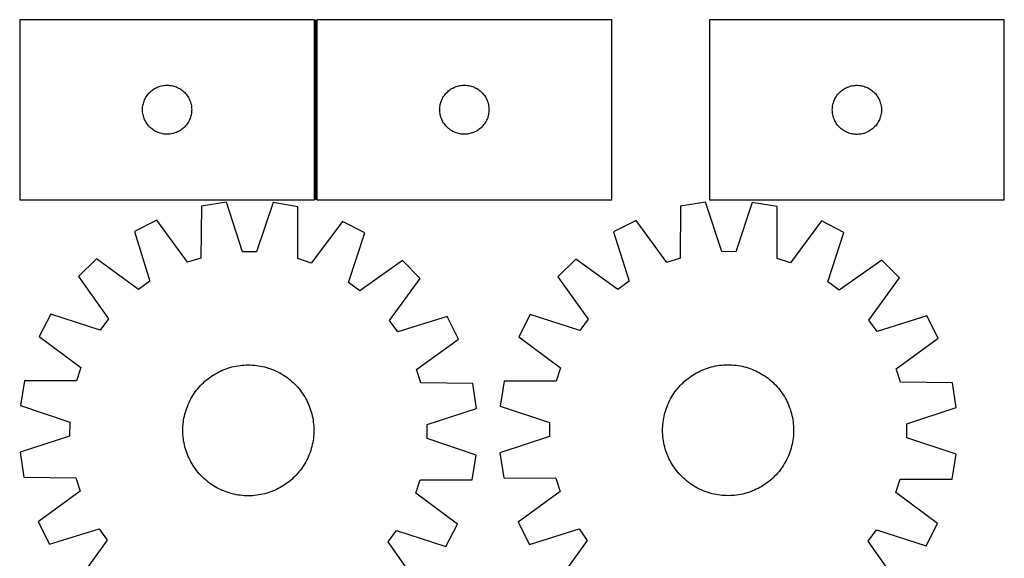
# Model space of a CAD drawing. Header units: millimetres. Extents: x 7 to 1493, y 7 to 2993.
# Tile 7 of 12: x 7 to 608, y 2664 to 2993. Entities that reach past the tile are written whole.
import ezdxf

# ---------------------------------------------------------------- set-up
doc = ezdxf.new("R2010")
doc.units = ezdxf.units.MM
doc.layers.add('COMMON', color=5, linetype='CONTINUOUS', true_color=0x0000ff)
doc.layers.add('CUT', color=7, linetype='CONTINUOUS', true_color=0x000000)

msp = doc.modelspace()

# ---------------------------------------------------------------- linework, layer by layer
at = {"layer": 'COMMON'}
msp.add_line((187.304902, 2883.487335), (187.304902, 2993.487335), dxfattribs=at)
at = {"layer": 'CUT'}
for p, q in [((186.554901, 2993.487335), (6.554901, 2993.487335)), ((6.554901, 2993.487335), (6.554901, 2883.487335)), ((186.554901, 2883.487335), (186.554901, 2993.487335)), ((368.054902, 2993.487335), (188.054902, 2993.487335)), ((188.054902, 2993.487335), (188.054902, 2883.487335)), ((368.054902, 2883.487335), (368.054902, 2993.487335)), ((607.712247, 2993.384068), (427.712247, 2993.384068)), ((427.712247, 2993.384068), (427.712247, 2883.384068)), ((607.712247, 2883.384068), (607.712247, 2993.384068)), ((88.833009, 2951.347054), (89.50525, 2951.727517)), ((89.50525, 2951.727517), (90.196186, 2952.072868)), ((90.196186, 2952.072868), (90.903983, 2952.382194)), ((90.903983, 2952.382194), (91.626766, 2952.654673)), ((91.626766, 2952.654673), (92.362617, 2952.889583)), ((92.362617, 2952.889583), (93.109585, 2953.0863)), ((93.109585, 2953.0863), (93.86569, 2953.244304)), ((93.86569, 2953.244304), (94.628926, 2953.363175)), ((94.628926, 2953.363175), (95.397269, 2953.442597)), ((95.397269, 2953.442597), (96.168683, 2953.482362)), ((96.168683, 2953.482362), (96.94112, 2953.482362)), ((96.94112, 2953.482362), (97.712533, 2953.442597)), ((97.712533, 2953.442597), (98.480877, 2953.363175)), ((98.480877, 2953.363175), (99.244113, 2953.244304)), ((99.244113, 2953.244304), (100.000218, 2953.0863)), ((100.000218, 2953.0863), (100.747186, 2952.889583)), ((100.747186, 2952.889583), (101.483037, 2952.654673)), ((101.483037, 2952.654673), (102.20582, 2952.382194)), ((102.20582, 2952.382194), (102.913617, 2952.072868)), ((102.913617, 2952.072868), (103.604553, 2951.727517)), ((103.604553, 2951.727517), (104.276793, 2951.347054)), ((270.33301, 2951.347054), (271.005251, 2951.727517)), ((271.005251, 2951.727517), (271.696187, 2952.072868)), ((271.696187, 2952.072868), (272.403984, 2952.382194)), ((272.403984, 2952.382194), (273.126767, 2952.654673)), ((273.126767, 2952.654673), (273.862618, 2952.889583)), ((273.862618, 2952.889583), (274.609586, 2953.0863)), ((274.609586, 2953.0863), (275.365691, 2953.244304)), ((275.365691, 2953.244304), (276.128927, 2953.363175)), ((276.128927, 2953.363175), (276.89727, 2953.442597)), ((276.89727, 2953.442597), (277.668684, 2953.482362)), ((277.668684, 2953.482362), (278.441121, 2953.482362)), ((278.441121, 2953.482362), (279.212534, 2953.442597)), ((279.212534, 2953.442597), (279.980878, 2953.363175)), ((279.980878, 2953.363175), (280.744114, 2953.244304)), ((280.744114, 2953.244304), (281.500219, 2953.0863)), ((281.500219, 2953.0863), (282.247187, 2952.889583)), ((282.247187, 2952.889583), (282.983038, 2952.654673)), ((282.983038, 2952.654673), (283.705821, 2952.382194)), ((283.705821, 2952.382194), (284.413618, 2952.072868)), ((284.413618, 2952.072868), (285.104554, 2951.727517)), ((285.104554, 2951.727517), (285.776794, 2951.347054)), ((510.662596, 2951.62425), (511.353531, 2951.969602)), ((511.353531, 2951.969602), (512.061329, 2952.278928)), ((512.061329, 2952.278928), (512.784111, 2952.551406)), ((512.784111, 2952.551406), (513.519962, 2952.786316)), ((513.519962, 2952.786316), (514.266931, 2952.983034)), ((514.266931, 2952.983034), (515.023036, 2953.141037)), ((515.023036, 2953.141037), (515.786272, 2953.259908)), ((515.786272, 2953.259908), (516.554615, 2953.339331)), ((516.554615, 2953.339331), (517.326028, 2953.379095)), ((517.326028, 2953.379095), (518.098466, 2953.379095)), ((518.098466, 2953.379095), (518.869879, 2953.339331)), ((518.869879, 2953.339331), (519.638222, 2953.259908)), ((519.638222, 2953.259908), (520.401458, 2953.141037)), ((520.401458, 2953.141037), (521.157563, 2952.983034)), ((521.157563, 2952.983034), (521.904531, 2952.786316)), ((521.904531, 2952.786316), (522.640383, 2952.551406)), ((522.640383, 2952.551406), (523.363165, 2952.278928)), ((523.363165, 2952.278928), (524.070963, 2951.969602)), ((524.070963, 2951.969602), (524.761898, 2951.62425)), ((83.137595, 2945.193741), (83.500623, 2945.875556)), ((83.500623, 2945.875556), (83.898268, 2946.537777)), ((83.898268, 2946.537777), (84.329476, 2947.178651)), ((84.329476, 2947.178651), (84.793104, 2947.796477)), ((84.793104, 2947.796477), (85.287922, 2948.389616)), ((85.287922, 2948.389616), (85.812619, 2948.956497)), ((85.812619, 2948.956497), (86.365801, 2949.495615)), ((86.365801, 2949.495615), (86.946004, 2950.005541)), ((86.946004, 2950.005541), (87.551687, 2950.484923)), ((87.551687, 2950.484923), (88.181246, 2950.93249)), ((88.181246, 2950.93249), (88.833009, 2951.347054)), ((104.276793, 2951.347054), (104.928557, 2950.93249)), ((104.928557, 2950.93249), (105.558116, 2950.484923)), ((105.558116, 2950.484923), (106.163799, 2950.005541)), ((106.163799, 2950.005541), (106.744001, 2949.495615)), ((106.744001, 2949.495615), (107.297184, 2948.956497)), ((107.297184, 2948.956497), (107.82188, 2948.389616)), ((107.82188, 2948.389616), (108.316698, 2947.796477)), ((108.316698, 2947.796477), (108.780326, 2947.178651)), ((108.780326, 2947.178651), (109.211535, 2946.537777)), ((109.211535, 2946.537777), (109.60918, 2945.875556)), ((109.60918, 2945.875556), (109.972208, 2945.193741)), ((264.637596, 2945.193741), (265.000624, 2945.875556)), ((265.000624, 2945.875556), (265.398269, 2946.537777)), ((265.398269, 2946.537777), (265.829477, 2947.178651)), ((265.829477, 2947.178651), (266.293105, 2947.796477)), ((266.293105, 2947.796477), (266.787923, 2948.389616)), ((266.787923, 2948.389616), (267.31262, 2948.956497)), ((267.31262, 2948.956497), (267.865802, 2949.495615)), ((267.865802, 2949.495615), (268.446005, 2950.005541)), ((268.446005, 2950.005541), (269.051688, 2950.484923)), ((269.051688, 2950.484923), (269.681247, 2950.93249)), ((269.681247, 2950.93249), (270.33301, 2951.347054)), ((285.776794, 2951.347054), (286.428558, 2950.93249)), ((286.428558, 2950.93249), (287.058117, 2950.484923)), ((287.058117, 2950.484923), (287.6638, 2950.005541)), ((287.6638, 2950.005541), (288.244002, 2949.495615)), ((288.244002, 2949.495615), (288.797185, 2948.956497)), ((288.797185, 2948.956497), (289.321881, 2948.389616)), ((289.321881, 2948.389616), (289.816699, 2947.796477)), ((289.816699, 2947.796477), (290.280327, 2947.178651)), ((290.280327, 2947.178651), (290.711536, 2946.537777)), ((290.711536, 2946.537777), (291.109181, 2945.875556)), ((291.109181, 2945.875556), (291.472209, 2945.193741)), ((504.294941, 2945.090475), (504.657968, 2945.772289)), ((504.657968, 2945.772289), (505.055614, 2946.434511)), ((505.055614, 2946.434511), (505.486822, 2947.075385)), ((505.486822, 2947.075385), (505.95045, 2947.69321)), ((505.95045, 2947.69321), (506.445268, 2948.28635)), ((506.445268, 2948.28635), (506.969964, 2948.85323)), ((506.969964, 2948.85323), (507.523147, 2949.392349)), ((507.523147, 2949.392349), (508.103349, 2949.902275)), ((508.103349, 2949.902275), (508.709033, 2950.381657)), ((508.709033, 2950.381657), (509.338591, 2950.829223)), ((509.338591, 2950.829223), (509.990355, 2951.243787)), ((509.990355, 2951.243787), (510.662596, 2951.62425)), ((524.761898, 2951.62425), (525.434139, 2951.243787)), ((525.434139, 2951.243787), (526.085903, 2950.829223)), ((526.085903, 2950.829223), (526.715461, 2950.381657)), ((526.715461, 2950.381657), (527.321145, 2949.902275)), ((527.321145, 2949.902275), (527.901347, 2949.392349)), ((527.901347, 2949.392349), (528.45453, 2948.85323)), ((528.45453, 2948.85323), (528.979226, 2948.28635)), ((528.979226, 2948.28635), (529.474044, 2947.69321)), ((529.474044, 2947.69321), (529.937672, 2947.075385)), ((529.937672, 2947.075385), (530.36888, 2946.434511)), ((530.36888, 2946.434511), (530.766526, 2945.772289)), ((530.766526, 2945.772289), (531.129553, 2945.090475)), ((81.57479, 2939.259516), (81.634403, 2940.029649)), ((81.634403, 2940.029649), (81.733583, 2940.795693)), ((81.733583, 2940.795693), (81.872066, 2941.555616)), ((81.872066, 2941.555616), (82.049485, 2942.307401)), ((82.049485, 2942.307401), (82.265371, 2943.049057)), ((82.265371, 2943.049057), (82.519149, 2943.778616)), ((82.519149, 2943.778616), (82.810148, 2944.494143)), ((82.810148, 2944.494143), (83.137595, 2945.193741)), ((109.972208, 2945.193741), (110.299655, 2944.494143)), ((110.299655, 2944.494143), (110.590654, 2943.778616)), ((110.590654, 2943.778616), (110.844432, 2943.049057)), ((110.844432, 2943.049057), (111.060317, 2942.307401)), ((111.060317, 2942.307401), (111.237737, 2941.555616)), ((111.237737, 2941.555616), (111.37622, 2940.795693)), ((111.37622, 2940.795693), (111.4754, 2940.029649)), ((111.4754, 2940.029649), (111.535013, 2939.259516)), ((263.074791, 2939.259516), (263.134404, 2940.029649)), ((263.134404, 2940.029649), (263.233584, 2940.795693)), ((263.233584, 2940.795693), (263.372067, 2941.555616)), ((263.372067, 2941.555616), (263.549486, 2942.307401)), ((263.549486, 2942.307401), (263.765372, 2943.049057)), ((263.765372, 2943.049057), (264.01915, 2943.778616)), ((264.01915, 2943.778616), (264.310149, 2944.494143)), ((264.310149, 2944.494143), (264.637596, 2945.193741)), ((291.472209, 2945.193741), (291.799656, 2944.494143)), ((291.799656, 2944.494143), (292.090655, 2943.778616)), ((292.090655, 2943.778616), (292.344433, 2943.049057)), ((292.344433, 2943.049057), (292.560318, 2942.307401)), ((292.560318, 2942.307401), (292.737738, 2941.555616)), ((292.737738, 2941.555616), (292.876221, 2940.795693)), ((292.876221, 2940.795693), (292.975401, 2940.029649)), ((292.975401, 2940.029649), (293.035014, 2939.259516)), ((502.732136, 2939.156249), (502.791749, 2939.926383)), ((502.791749, 2939.926383), (502.890929, 2940.692427)), ((502.890929, 2940.692427), (503.029412, 2941.452349)), ((503.029412, 2941.452349), (503.206831, 2942.204135)), ((503.206831, 2942.204135), (503.422716, 2942.945791)), ((503.422716, 2942.945791), (503.676495, 2943.675349)), ((503.676495, 2943.675349), (503.967493, 2944.390877)), ((503.967493, 2944.390877), (504.294941, 2945.090475)), ((531.129553, 2945.090475), (531.457001, 2944.390877)), ((531.457001, 2944.390877), (531.747999, 2943.675349)), ((531.747999, 2943.675349), (532.001778, 2942.945791)), ((532.001778, 2942.945791), (532.217663, 2942.204135)), ((532.217663, 2942.204135), (532.395082, 2941.452349)), ((532.395082, 2941.452349), (532.533565, 2940.692427)), ((532.533565, 2940.692427), (532.632745, 2939.926383)), ((532.632745, 2939.926383), (532.692358, 2939.156249)), ((81.554901, 2938.487335), (81.57479, 2939.259516)), ((81.57479, 2937.715153), (81.554901, 2938.487335)), ((81.634403, 2936.94502), (81.57479, 2937.715153)), ((81.733583, 2936.178976), (81.634403, 2936.94502)), ((81.872066, 2935.419054), (81.733583, 2936.178976)), ((82.049485, 2934.667268), (81.872066, 2935.419054)), ((82.265371, 2933.925612), (82.049485, 2934.667268)), ((82.519149, 2933.196053), (82.265371, 2933.925612)), ((110.844432, 2933.925612), (110.590654, 2933.196053)), ((111.060317, 2934.667268), (110.844432, 2933.925612)), ((111.237737, 2935.419054), (111.060317, 2934.667268)), ((111.37622, 2936.178976), (111.237737, 2935.419054)), ((111.4754, 2936.94502), (111.37622, 2936.178976)), ((111.535013, 2937.715153), (111.4754, 2936.94502)), ((111.535013, 2939.259516), (111.554901, 2938.487335)), ((111.554901, 2938.487335), (111.535013, 2937.715153)), ((263.054902, 2938.487335), (263.074791, 2939.259516)), ((263.074791, 2937.715153), (263.054902, 2938.487335)), ((263.134404, 2936.94502), (263.074791, 2937.715153)), ((263.233584, 2936.178976), (263.134404, 2936.94502)), ((263.372067, 2935.419054), (263.233584, 2936.178976)), ((263.549486, 2934.667268), (263.372067, 2935.419054)), ((263.765372, 2933.925612), (263.549486, 2934.667268)), ((264.01915, 2933.196053), (263.765372, 2933.925612)), ((292.344433, 2933.925612), (292.090655, 2933.196053)), ((292.560318, 2934.667268), (292.344433, 2933.925612)), ((292.737738, 2935.419054), (292.560318, 2934.667268)), ((292.876221, 2936.178976), (292.737738, 2935.419054)), ((292.975401, 2936.94502), (292.876221, 2936.178976)), ((293.035014, 2937.715153), (292.975401, 2936.94502)), ((293.035014, 2939.259516), (293.054902, 2938.487335)), ((293.054902, 2938.487335), (293.035014, 2937.715153)), ((502.712247, 2938.384068), (502.732136, 2939.156249)), ((502.732136, 2937.611887), (502.712247, 2938.384068)), ((502.791749, 2936.841753), (502.732136, 2937.611887)), ((502.890929, 2936.075709), (502.791749, 2936.841753)), ((503.029412, 2935.315787), (502.890929, 2936.075709)), ((503.206831, 2934.564001), (503.029412, 2935.315787)), ((503.422716, 2933.822346), (503.206831, 2934.564001)), ((503.676495, 2933.092787), (503.422716, 2933.822346)), ((532.001778, 2933.822346), (531.747999, 2933.092787)), ((532.217663, 2934.564001), (532.001778, 2933.822346)), ((532.395082, 2935.315787), (532.217663, 2934.564001)), ((532.533565, 2936.075709), (532.395082, 2935.315787)), ((532.632745, 2936.841753), (532.533565, 2936.075709)), ((532.692358, 2937.611887), (532.632745, 2936.841753)), ((532.692358, 2939.156249), (532.712247, 2938.384068)), ((532.712247, 2938.384068), (532.692358, 2937.611887)), ((82.810148, 2932.480526), (82.519149, 2933.196053)), ((83.137595, 2931.780928), (82.810148, 2932.480526)), ((83.500623, 2931.099114), (83.137595, 2931.780928)), ((83.898268, 2930.436892), (83.500623, 2931.099114)), ((84.329476, 2929.796018), (83.898268, 2930.436892)), ((84.793104, 2929.178192), (84.329476, 2929.796018)), ((85.287922, 2928.585053), (84.793104, 2929.178192)), ((85.812619, 2928.018172), (85.287922, 2928.585053)), ((86.365801, 2927.479054), (85.812619, 2928.018172)), ((107.297184, 2928.018172), (106.744001, 2927.479054)), ((107.82188, 2928.585053), (107.297184, 2928.018172)), ((108.316698, 2929.178192), (107.82188, 2928.585053)), ((108.780326, 2929.796018), (108.316698, 2929.178192)), ((109.211535, 2930.436892), (108.780326, 2929.796018)), ((109.60918, 2931.099114), (109.211535, 2930.436892)), ((109.972208, 2931.780928), (109.60918, 2931.099114)), ((110.299655, 2932.480526), (109.972208, 2931.780928)), ((110.590654, 2933.196053), (110.299655, 2932.480526)), ((264.310149, 2932.480526), (264.01915, 2933.196053)), ((264.637596, 2931.780928), (264.310149, 2932.480526)), ((265.000624, 2931.099114), (264.637596, 2931.780928)), ((265.398269, 2930.436892), (265.000624, 2931.099114)), ((265.829477, 2929.796018), (265.398269, 2930.436892)), ((266.293105, 2929.178192), (265.829477, 2929.796018)), ((266.787923, 2928.585053), (266.293105, 2929.178192)), ((267.31262, 2928.018172), (266.787923, 2928.585053)), ((267.865802, 2927.479054), (267.31262, 2928.018172)), ((288.797185, 2928.018172), (288.244002, 2927.479054)), ((289.321881, 2928.585053), (288.797185, 2928.018172)), ((289.816699, 2929.178192), (289.321881, 2928.585053)), ((290.280327, 2929.796018), (289.816699, 2929.178192)), ((290.711536, 2930.436892), (290.280327, 2929.796018)), ((291.109181, 2931.099114), (290.711536, 2930.436892)), ((291.472209, 2931.780928), (291.109181, 2931.099114)), ((291.799656, 2932.480526), (291.472209, 2931.780928)), ((292.090655, 2933.196053), (291.799656, 2932.480526)), ((503.967493, 2932.377259), (503.676495, 2933.092787)), ((504.294941, 2931.677661), (503.967493, 2932.377259)), ((504.657968, 2930.995847), (504.294941, 2931.677661)), ((505.055614, 2930.333625), (504.657968, 2930.995847)), ((505.486822, 2929.692752), (505.055614, 2930.333625)), ((505.95045, 2929.074926), (505.486822, 2929.692752)), ((506.445268, 2928.481786), (505.95045, 2929.074926)), ((506.969964, 2927.914906), (506.445268, 2928.481786)), ((507.523147, 2927.375788), (506.969964, 2927.914906)), ((528.45453, 2927.914906), (527.901347, 2927.375788)), ((528.979226, 2928.481786), (528.45453, 2927.914906)), ((529.474044, 2929.074926), (528.979226, 2928.481786)), ((529.937672, 2929.692752), (529.474044, 2929.074926)), ((530.36888, 2930.333625), (529.937672, 2929.692752)), ((530.766526, 2930.995847), (530.36888, 2930.333625)), ((531.129553, 2931.677661), (530.766526, 2930.995847)), ((531.457001, 2932.377259), (531.129553, 2931.677661)), ((531.747999, 2933.092787), (531.457001, 2932.377259)), ((86.946004, 2926.969128), (86.365801, 2927.479054)), ((87.551687, 2926.489746), (86.946004, 2926.969128)), ((88.181246, 2926.042179), (87.551687, 2926.489746)), ((88.833009, 2925.627615), (88.181246, 2926.042179)), ((89.50525, 2925.247153), (88.833009, 2925.627615)), ((90.196186, 2924.901801), (89.50525, 2925.247153)), ((90.903983, 2924.592475), (90.196186, 2924.901801)), ((91.626766, 2924.319996), (90.903983, 2924.592475)), ((92.362617, 2924.085086), (91.626766, 2924.319996)), ((93.109585, 2923.888369), (92.362617, 2924.085086)), ((93.86569, 2923.730365), (93.109585, 2923.888369)), ((94.628926, 2923.611494), (93.86569, 2923.730365)), ((95.397269, 2923.532072), (94.628926, 2923.611494)), ((96.168683, 2923.492308), (95.397269, 2923.532072)), ((96.94112, 2923.492308), (96.168683, 2923.492308)), ((97.712533, 2923.532072), (96.94112, 2923.492308)), ((98.480877, 2923.611494), (97.712533, 2923.532072)), ((99.244113, 2923.730365), (98.480877, 2923.611494)), ((100.000218, 2923.888369), (99.244113, 2923.730365)), ((100.747186, 2924.085086), (100.000218, 2923.888369)), ((101.483037, 2924.319996), (100.747186, 2924.085086)), ((102.20582, 2924.592475), (101.483037, 2924.319996)), ((102.913617, 2924.901801), (102.20582, 2924.592475)), ((103.604553, 2925.247153), (102.913617, 2924.901801)), ((104.276793, 2925.627615), (103.604553, 2925.247153)), ((104.928557, 2926.042179), (104.276793, 2925.627615)), ((105.558116, 2926.489746), (104.928557, 2926.042179)), ((106.163799, 2926.969128), (105.558116, 2926.489746)), ((106.744001, 2927.479054), (106.163799, 2926.969128)), ((268.446005, 2926.969128), (267.865802, 2927.479054)), ((269.051688, 2926.489746), (268.446005, 2926.969128)), ((269.681247, 2926.042179), (269.051688, 2926.489746)), ((270.33301, 2925.627615), (269.681247, 2926.042179)), ((271.005251, 2925.247153), (270.33301, 2925.627615)), ((271.696187, 2924.901801), (271.005251, 2925.247153)), ((272.403984, 2924.592475), (271.696187, 2924.901801)), ((273.126767, 2924.319996), (272.403984, 2924.592475)), ((273.862618, 2924.085086), (273.126767, 2924.319996)), ((274.609586, 2923.888369), (273.862618, 2924.085086)), ((275.365691, 2923.730365), (274.609586, 2923.888369)), ((276.128927, 2923.611494), (275.365691, 2923.730365)), ((276.89727, 2923.532072), (276.128927, 2923.611494)), ((277.668684, 2923.492308), (276.89727, 2923.532072)), ((278.441121, 2923.492308), (277.668684, 2923.492308)), ((279.212534, 2923.532072), (278.441121, 2923.492308)), ((279.980878, 2923.611494), (279.212534, 2923.532072)), ((280.744114, 2923.730365), (279.980878, 2923.611494)), ((281.500219, 2923.888369), (280.744114, 2923.730365)), ((282.247187, 2924.085086), (281.500219, 2923.888369)), ((282.983038, 2924.319996), (282.247187, 2924.085086)), ((283.705821, 2924.592475), (282.983038, 2924.319996)), ((284.413618, 2924.901801), (283.705821, 2924.592475)), ((285.104554, 2925.247153), (284.413618, 2924.901801)), ((285.776794, 2925.627615), (285.104554, 2925.247153)), ((286.428558, 2926.042179), (285.776794, 2925.627615)), ((287.058117, 2926.489746), (286.428558, 2926.042179)), ((287.6638, 2926.969128), (287.058117, 2926.489746)), ((288.244002, 2927.479054), (287.6638, 2926.969128)), ((508.103349, 2926.865861), (507.523147, 2927.375788)), ((508.709033, 2926.386479), (508.103349, 2926.865861)), ((509.338591, 2925.938913), (508.709033, 2926.386479)), ((509.990355, 2925.524349), (509.338591, 2925.938913)), ((510.662596, 2925.143886), (509.990355, 2925.524349)), ((511.353531, 2924.798534), (510.662596, 2925.143886)), ((512.061329, 2924.489209), (511.353531, 2924.798534)), ((512.784111, 2924.21673), (512.061329, 2924.489209)), ((513.519962, 2923.98182), (512.784111, 2924.21673)), ((514.266931, 2923.785102), (513.519962, 2923.98182)), ((515.023036, 2923.627099), (514.266931, 2923.785102)), ((515.786272, 2923.508228), (515.023036, 2923.627099)), ((516.554615, 2923.428805), (515.786272, 2923.508228)), ((517.326028, 2923.389041), (516.554615, 2923.428805)), ((518.098466, 2923.389041), (517.326028, 2923.389041)), ((518.869879, 2923.428805), (518.098466, 2923.389041)), ((519.638222, 2923.508228), (518.869879, 2923.428805)), ((520.401458, 2923.627099), (519.638222, 2923.508228)), ((521.157563, 2923.785102), (520.401458, 2923.627099)), ((521.904531, 2923.98182), (521.157563, 2923.785102)), ((522.640383, 2924.21673), (521.904531, 2923.98182)), ((523.363165, 2924.489209), (522.640383, 2924.21673)), ((524.070963, 2924.798534), (523.363165, 2924.489209)), ((524.761898, 2925.143886), (524.070963, 2924.798534)), ((525.434139, 2925.524349), (524.761898, 2925.143886)), ((526.085903, 2925.938913), (525.434139, 2925.524349)), ((526.715461, 2926.386479), (526.085903, 2925.938913)), ((527.321145, 2926.865861), (526.715461, 2926.386479)), ((527.901347, 2927.375788), (527.321145, 2926.865861)), ((6.554901, 2883.487335), (186.554901, 2883.487335)), ((117.53706, 2879.580276), (117.16645, 2847.818076)), ((132.748199, 2881.893673), (117.53706, 2879.580276)), ((142.544794, 2851.677759), (132.748199, 2881.893673)), ((161.286506, 2881.718146), (151.118976, 2851.625023)), ((176.468038, 2879.217817), (161.286506, 2881.718146)), ((188.054902, 2883.487335), (368.054902, 2883.487335)), ((410.082331, 2879.584189), (409.80042, 2847.821077)), ((425.28695, 2881.940055), (410.082331, 2879.584189)), ((435.167887, 2851.751616), (425.28695, 2881.940055)), ((427.712247, 2883.384068), (607.712247, 2883.384068)), ((453.825637, 2881.844223), (443.742182, 2851.722823)), ((469.014091, 2879.386298), (453.825637, 2881.844223)), ((176.447923, 2847.453461), (176.468038, 2879.217817)), ((469.08268, 2847.622009), (469.014091, 2879.386298)), ((90.341275, 2870.92839), (76.589502, 2864.027719)), ((108.995623, 2845.218663), (90.341275, 2870.92839)), ((203.555341, 2870.232059), (184.586158, 2844.753738)), ((217.221191, 2863.162754), (203.555341, 2870.232059)), ((382.910813, 2870.856391), (369.178364, 2863.917344)), ((401.636883, 2845.198857), (382.910813, 2870.856391)), ((496.126382, 2870.476217), (477.228422, 2844.945023)), ((509.81192, 2863.445102), (496.126382, 2870.476217)), ((76.589502, 2864.027719), (86.052091, 2833.705546)), ((207.386335, 2832.959271), (217.221191, 2863.162754)), ((369.178364, 2863.917344), (378.725591, 2833.621714)), ((500.061446, 2833.214273), (509.81192, 2863.445102)), ((151.118976, 2851.625023), (142.544794, 2851.677759)), ((443.742182, 2851.722823), (435.167887, 2851.751616)), ((53.398354, 2847.395326), (42.452065, 2836.582866)), ((79.084435, 2828.708433), (53.398354, 2847.395326)), ((117.16645, 2847.818076), (108.995623, 2845.218663)), ((184.586158, 2844.753738), (176.447923, 2847.453461)), ((240.205995, 2846.246353), (214.291996, 2827.876829)), ((251.018456, 2835.300064), (240.205995, 2846.246353)), ((346.033752, 2847.220255), (335.1177, 2836.377269)), ((371.771917, 2828.605163), (346.033752, 2847.220255)), ((409.80042, 2847.821077), (401.636883, 2845.198857)), ((477.228422, 2844.945023), (469.08268, 2847.622009)), ((532.843874, 2846.592953), (506.981273, 2828.151135)), ((543.68686, 2835.676901), (532.843874, 2846.592953)), ((42.452065, 2836.582866), (60.821588, 2810.668867)), ((86.052091, 2833.705546), (79.084435, 2828.708433)), ((214.291996, 2827.876829), (207.386335, 2832.959271)), ((232.331562, 2809.613983), (251.018456, 2835.300064)), ((335.1177, 2836.377269), (353.559518, 2810.514668)), ((378.725591, 2833.621714), (371.771917, 2828.605163)), ((506.981273, 2828.151135), (500.061446, 2833.214273)), ((525.071769, 2809.938736), (543.68686, 2835.676901)), ((25.535664, 2813.598062), (18.466358, 2799.932212)), ((55.739146, 2803.763206), (25.535664, 2813.598062)), ((60.821588, 2810.668867), (55.739146, 2803.763206)), ((237.328675, 2802.646327), (232.331562, 2809.613983)), ((267.650848, 2812.108916), (237.328675, 2802.646327)), ((274.551519, 2798.357142), (267.650848, 2812.108916)), ((318.265551, 2813.345315), (311.234436, 2799.659776)), ((348.49638, 2803.594841), (318.265551, 2813.345315)), ((353.559518, 2810.514668), (348.49638, 2803.594841)), ((530.08832, 2802.985062), (525.071769, 2809.938736)), ((560.38395, 2812.53229), (530.08832, 2802.985062)), ((567.322997, 2798.79984), (560.38395, 2812.53229)), ((18.466358, 2799.932212), (43.94468, 2780.963029)), ((248.841792, 2779.702795), (274.551519, 2798.357142)), ((311.234436, 2799.659776), (336.76563, 2780.761817)), ((541.665462, 2780.07377), (567.322997, 2798.79984)), ((43.94468, 2780.963029), (41.244957, 2772.824794)), ((125.740496, 2776.932589), (126.830943, 2777.557034)), ((126.830943, 2777.557034), (127.940467, 2778.146919)), ((127.940467, 2778.146919), (129.067972, 2778.701661)), ((129.067972, 2778.701661), (130.212345, 2779.220715)), ((130.212345, 2779.220715), (131.372458, 2779.703566)), ((131.372458, 2779.703566), (132.547165, 2780.149739)), ((132.547165, 2780.149739), (133.735307, 2780.558793)), ((133.735307, 2780.558793), (134.935711, 2780.930326)), ((134.935711, 2780.930326), (136.147194, 2781.263969)), ((136.147194, 2781.263969), (137.368558, 2781.559394)), ((137.368558, 2781.559394), (138.598599, 2781.816309)), ((138.598599, 2781.816309), (139.836103, 2782.034461)), ((139.836103, 2782.034461), (141.079849, 2782.213635)), ((141.079849, 2782.213635), (142.328609, 2782.353653)), ((142.328609, 2782.353653), (143.581151, 2782.454377)), ((143.581151, 2782.454377), (144.836239, 2782.515708)), ((144.836239, 2782.515708), (146.092634, 2782.537586)), ((146.092634, 2782.537586), (147.349096, 2782.519989)), ((147.349096, 2782.519989), (148.604385, 2782.462934)), ((148.604385, 2782.462934), (149.857263, 2782.366478)), ((149.857263, 2782.366478), (151.106493, 2782.230715)), ((151.106493, 2782.230715), (152.350842, 2782.05578)), ((152.350842, 2782.05578), (153.589083, 2781.841845)), ((153.589083, 2781.841845), (154.819992, 2781.589122)), ((154.819992, 2781.589122), (156.042356, 2781.29786)), ((156.042356, 2781.29786), (157.254967, 2780.968346)), ((157.254967, 2780.968346), (158.456631, 2780.600906)), ((158.456631, 2780.600906), (159.646159, 2780.195902)), ((159.646159, 2780.195902), (160.82238, 2779.753734)), ((160.82238, 2779.753734), (161.984131, 2779.274838)), ((161.984131, 2779.274838), (163.130266, 2778.759686)), ((163.130266, 2778.759686), (164.259654, 2778.208788)), ((164.259654, 2778.208788), (165.371181, 2777.622687)), ((165.371181, 2777.622687), (166.46375, 2777.001961)), ((251.441205, 2771.531967), (248.841792, 2779.702795)), ((336.76563, 2780.761817), (334.088644, 2772.616074)), ((418.572382, 2776.959811), (419.661082, 2777.587298)), ((419.661082, 2777.587298), (420.768954, 2778.180279)), ((420.768954, 2778.180279), (421.894905, 2778.738168)), ((421.894905, 2778.738168), (423.037825, 2779.260415)), ((423.037825, 2779.260415), (424.196584, 2779.746504)), ((424.196584, 2779.746504), (425.370041, 2780.195955)), ((425.370041, 2780.195955), (426.557036, 2780.608326)), ((426.557036, 2780.608326), (427.756398, 2780.983209)), ((427.756398, 2780.983209), (428.966944, 2781.320234)), ((428.966944, 2781.320234), (430.187478, 2781.619069)), ((430.187478, 2781.619069), (431.416797, 2781.879418)), ((431.416797, 2781.879418), (432.653687, 2782.101025)), ((432.653687, 2782.101025), (433.896928, 2782.283671)), ((433.896928, 2782.283671), (435.145292, 2782.427176)), ((435.145292, 2782.427176), (436.397548, 2782.531397)), ((436.397548, 2782.531397), (437.65246, 2782.596233)), ((437.65246, 2782.596233), (438.908789, 2782.62162)), ((438.908789, 2782.62162), (440.165295, 2782.607531)), ((440.165295, 2782.607531), (441.420739, 2782.553982)), ((441.420739, 2782.553982), (442.673881, 2782.461025)), ((442.673881, 2782.461025), (443.923485, 2782.328751)), ((443.923485, 2782.328751), (445.168318, 2782.157292)), ((445.168318, 2782.157292), (446.407151, 2781.946816)), ((446.407151, 2781.946816), (447.638761, 2781.697531)), ((447.638761, 2781.697531), (448.861934, 2781.409683)), ((448.861934, 2781.409683), (450.075461, 2781.083557)), ((450.075461, 2781.083557), (451.278146, 2780.719474)), ((451.278146, 2780.719474), (452.468801, 2780.317793)), ((452.468801, 2780.317793), (453.646251, 2779.878911)), ((453.646251, 2779.878911), (454.809335, 2779.403261)), ((454.809335, 2779.403261), (455.956904, 2778.891313)), ((455.956904, 2778.891313), (457.087827, 2778.343571)), ((457.087827, 2778.343571), (458.200986, 2777.760576)), ((458.200986, 2777.760576), (459.295284, 2777.142903)), ((544.287682, 2771.910233), (541.665462, 2780.07377)), ((9.4806, 2772.844909), (6.980271, 2757.663377)), ((41.244957, 2772.824794), (9.4806, 2772.844909)), ((117.828361, 2770.773692), (118.729257, 2771.649702)), ((118.729257, 2771.649702), (119.657225, 2772.496982)), ((119.657225, 2772.496982), (120.611348, 2773.314695)), ((120.611348, 2773.314695), (121.590686, 2774.102036)), ((121.590686, 2774.102036), (122.594271, 2774.858226)), ((122.594271, 2774.858226), (123.621114, 2775.582519)), ((123.621114, 2775.582519), (124.670201, 2776.274201)), ((124.670201, 2776.274201), (125.740496, 2776.932589)), ((166.46375, 2777.001961), (167.536282, 2776.347223)), ((167.536282, 2776.347223), (168.587719, 2775.659119)), ((168.587719, 2775.659119), (169.617023, 2774.938329)), ((169.617023, 2774.938329), (170.623179, 2774.185562)), ((170.623179, 2774.185562), (171.605194, 2773.401563)), ((171.605194, 2773.401563), (172.562097, 2772.587105)), ((172.562097, 2772.587105), (173.492946, 2771.742992)), ((173.492946, 2771.742992), (174.396822, 2770.870056)), ((283.203406, 2771.161358), (251.441205, 2771.531967)), ((302.324355, 2772.547486), (299.866431, 2757.359031)), ((334.088644, 2772.616074), (302.324355, 2772.547486)), ((410.677477, 2770.778843), (411.575924, 2771.657365)), ((411.575924, 2771.657365), (412.501522, 2772.507233)), ((412.501522, 2772.507233), (413.453358, 2773.327607)), ((413.453358, 2773.327607), (414.430493, 2774.117679)), ((414.430493, 2774.117679), (415.431963, 2774.876669)), ((415.431963, 2774.876669), (416.456779, 2775.603827)), ((416.456779, 2775.603827), (417.50393, 2776.298436)), ((417.50393, 2776.298436), (418.572382, 2776.959811)), ((459.295284, 2777.142903), (460.36964, 2776.491163)), ((460.36964, 2776.491163), (461.422994, 2775.805998)), ((461.422994, 2775.805998), (462.454308, 2775.088084)), ((462.454308, 2775.088084), (463.462562, 2774.338131)), ((463.462562, 2774.338131), (464.446762, 2773.556877)), ((464.446762, 2773.556877), (465.405936, 2772.745094)), ((465.405936, 2772.745094), (466.339139, 2771.903584)), ((466.339139, 2771.903584), (467.245448, 2771.033176)), ((576.050794, 2771.628322), (544.287682, 2771.910233)), ((578.40666, 2756.423703), (576.050794, 2771.628322)), ((113.039298, 2764.96459), (113.760089, 2765.993894)), ((113.760089, 2765.993894), (114.512856, 2767.00005)), ((114.512856, 2767.00005), (115.296855, 2767.982064)), ((115.296855, 2767.982064), (116.111313, 2768.938968)), ((116.111313, 2768.938968), (116.955426, 2769.869817)), ((116.955426, 2769.869817), (117.828361, 2770.773692)), ((174.396822, 2770.870056), (175.272831, 2769.96916)), ((175.272831, 2769.96916), (176.120111, 2769.041193)), ((176.120111, 2769.041193), (176.937825, 2768.087069)), ((176.937825, 2768.087069), (177.725165, 2767.107732)), ((177.725165, 2767.107732), (178.481355, 2766.104146)), ((178.481355, 2766.104146), (179.205648, 2765.077304)), ((285.516803, 2755.950219), (283.203406, 2771.161358)), ((405.904655, 2764.956389), (406.622569, 2765.987702)), ((406.622569, 2765.987702), (407.372523, 2766.995956)), ((407.372523, 2766.995956), (408.153776, 2767.980156)), ((408.153776, 2767.980156), (408.965559, 2768.939331)), ((408.965559, 2768.939331), (409.807069, 2769.872533)), ((409.807069, 2769.872533), (410.677477, 2770.778843)), ((467.245448, 2771.033176), (468.12397, 2770.13473)), ((468.12397, 2770.13473), (468.973838, 2769.209132)), ((468.973838, 2769.209132), (469.794213, 2768.257295)), ((469.794213, 2768.257295), (470.584285, 2767.28016)), ((470.584285, 2767.28016), (471.343274, 2766.27869)), ((471.343274, 2766.27869), (472.070432, 2765.253874)), ((109.42358, 2758.361001), (109.938731, 2759.507137)), ((109.938731, 2759.507137), (110.489629, 2760.636525)), ((110.489629, 2760.636525), (111.075731, 2761.748052)), ((111.075731, 2761.748052), (111.696456, 2762.840621)), ((111.696456, 2762.840621), (112.351194, 2763.913153)), ((112.351194, 2763.913153), (113.039298, 2764.96459)), ((179.205648, 2765.077304), (179.89733, 2764.028217)), ((179.89733, 2764.028217), (180.555719, 2762.957922)), ((180.555719, 2762.957922), (181.180163, 2761.867474)), ((181.180163, 2761.867474), (181.770048, 2760.757951)), ((181.770048, 2760.757951), (182.324791, 2759.630446)), ((182.324791, 2759.630446), (182.843844, 2758.486072)), ((402.307392, 2758.342729), (402.819341, 2759.490299)), ((402.819341, 2759.490299), (403.367083, 2760.621221)), ((403.367083, 2760.621221), (403.950077, 2761.734381)), ((403.950077, 2761.734381), (404.56775, 2762.828678)), ((404.56775, 2762.828678), (405.21949, 2763.903035)), ((405.21949, 2763.903035), (405.904655, 2764.956389)), ((472.070432, 2765.253874), (472.765041, 2764.206724)), ((472.765041, 2764.206724), (473.426416, 2763.138271)), ((473.426416, 2763.138271), (474.053903, 2762.049572)), ((474.053903, 2762.049572), (474.646884, 2760.941699)), ((474.646884, 2760.941699), (475.204773, 2759.815748)), ((475.204773, 2759.815748), (475.72702, 2758.672829)), ((6.980271, 2757.663377), (37.073395, 2747.495847)), ((107.400558, 2752.419226), (107.730071, 2753.631838)), ((107.730071, 2753.631838), (108.097512, 2754.833501)), ((108.097512, 2754.833501), (108.502516, 2756.02303)), ((108.502516, 2756.02303), (108.944684, 2757.19925)), ((108.944684, 2757.19925), (109.42358, 2758.361001)), ((182.843844, 2758.486072), (183.326695, 2757.32596)), ((183.326695, 2757.32596), (183.772868, 2756.151253)), ((183.772868, 2756.151253), (184.181923, 2754.963111)), ((184.181923, 2754.963111), (184.553455, 2753.762706)), ((184.553455, 2753.762706), (184.887098, 2752.551224)), ((255.300888, 2746.153623), (285.516803, 2755.950219)), ((299.866431, 2757.359031), (329.98783, 2747.275577)), ((400.30097, 2752.395328), (400.627096, 2753.608856)), ((400.627096, 2753.608856), (400.991179, 2754.81154)), ((400.991179, 2754.81154), (401.39286, 2756.002195)), ((401.39286, 2756.002195), (401.831742, 2757.179646)), ((401.831742, 2757.179646), (402.307392, 2758.342729)), ((475.72702, 2758.672829), (476.213109, 2757.514069)), ((476.213109, 2757.514069), (476.662561, 2756.340612)), ((476.662561, 2756.340612), (477.074932, 2755.153617)), ((477.074932, 2755.153617), (477.449814, 2753.954255)), ((477.449814, 2753.954255), (477.78684, 2752.743709)), ((548.218221, 2746.542767), (578.40666, 2756.423703)), ((37.073395, 2747.495847), (37.020658, 2738.921665)), ((106.33194, 2746.234134), (106.467703, 2747.483364)), ((106.467703, 2747.483364), (106.642638, 2748.727713)), ((106.642638, 2748.727713), (106.856572, 2749.965953)), ((106.856572, 2749.965953), (107.109295, 2751.196863)), ((107.109295, 2751.196863), (107.400558, 2752.419226)), ((184.887098, 2752.551224), (185.182523, 2751.32986)), ((185.182523, 2751.32986), (185.439438, 2750.099819)), ((185.439438, 2750.099819), (185.65759, 2748.862314)), ((185.65759, 2748.862314), (185.836764, 2747.618569)), ((185.836764, 2747.618569), (185.976782, 2746.369808)), ((399.249629, 2746.207276), (399.381902, 2747.45688)), ((399.381902, 2747.45688), (399.553362, 2748.701713)), ((399.553362, 2748.701713), (399.763838, 2749.940546)), ((399.763838, 2749.940546), (400.013122, 2751.172156)), ((400.013122, 2751.172156), (400.30097, 2752.395328)), ((477.78684, 2752.743709), (478.085674, 2751.523175)), ((478.085674, 2751.523175), (478.346023, 2750.293856)), ((478.346023, 2750.293856), (478.56763, 2749.056966)), ((478.56763, 2749.056966), (478.750276, 2747.813725)), ((478.750276, 2747.813725), (478.893781, 2746.565361)), ((106.160831, 2742.469505), (106.178429, 2743.725967)), ((106.182709, 2741.21311), (106.160831, 2742.469505)), ((106.178429, 2743.725967), (106.235484, 2744.981256)), ((106.235484, 2744.981256), (106.33194, 2746.234134)), ((185.976782, 2746.369808), (186.077506, 2745.117267)), ((186.077506, 2745.117267), (186.138838, 2743.862179)), ((186.143118, 2741.349322), (186.086063, 2740.094032)), ((186.138838, 2743.862179), (186.160715, 2742.605784)), ((186.160715, 2742.605784), (186.143118, 2741.349322)), ((255.248152, 2737.579442), (255.300888, 2746.153623)), ((329.98783, 2747.275577), (329.959038, 2738.701281)), ((399.089034, 2742.442183), (399.103122, 2743.69869)), ((399.11442, 2741.185854), (399.089034, 2742.442183)), ((399.103122, 2743.69869), (399.156671, 2744.954134)), ((399.156671, 2744.954134), (399.249629, 2746.207276)), ((478.893781, 2746.565361), (478.998003, 2745.313105)), ((478.998003, 2745.313105), (479.062839, 2744.058193)), ((479.074136, 2741.545358), (479.020587, 2740.289914)), ((479.062839, 2744.058193), (479.088225, 2742.801864)), ((479.088225, 2742.801864), (479.074136, 2741.545358)), ((548.189429, 2737.968471), (548.218221, 2746.542767)), ((37.020658, 2738.921665), (6.804744, 2729.125069)), ((106.244041, 2739.958022), (106.182709, 2741.21311)), ((106.344765, 2738.70548), (106.244041, 2739.958022)), ((106.484783, 2737.45672), (106.344765, 2738.70548)), ((106.663957, 2736.212974), (106.484783, 2737.45672)), ((106.882109, 2734.97547), (106.663957, 2736.212974)), ((185.678909, 2736.347575), (185.464975, 2735.109335)), ((185.853844, 2737.591924), (185.678909, 2736.347575)), ((185.989607, 2738.841154), (185.853844, 2737.591924)), ((186.086063, 2740.094032), (185.989607, 2738.841154)), ((285.341276, 2727.411911), (255.248152, 2737.579442)), ((329.959038, 2738.701281), (299.770599, 2728.820345)), ((399.179256, 2739.930943), (399.11442, 2741.185854)), ((399.283478, 2738.678687), (399.179256, 2739.930943)), ((399.426982, 2737.430323), (399.283478, 2738.678687)), ((399.609628, 2736.187082), (399.426982, 2737.430323)), ((399.831235, 2734.950192), (399.609628, 2736.187082)), ((478.413421, 2735.303502), (478.164136, 2734.071892)), ((478.623897, 2736.542335), (478.413421, 2735.303502)), ((478.795356, 2737.787168), (478.623897, 2736.542335)), ((478.92763, 2739.036772), (478.795356, 2737.787168)), ((479.020587, 2740.289914), (478.92763, 2739.036772)), ((578.310828, 2727.885016), (548.189429, 2737.968471)), ((107.139024, 2733.745429), (106.882109, 2734.97547)), ((107.434449, 2732.524064), (107.139024, 2733.745429)), ((107.768092, 2731.312582), (107.434449, 2732.524064)), ((108.139624, 2730.112178), (107.768092, 2731.312582)), ((108.548679, 2728.924036), (108.139624, 2730.112178)), ((184.224035, 2730.241787), (183.819031, 2729.052258)), ((184.591475, 2731.44345), (184.224035, 2730.241787)), ((184.920989, 2732.656062), (184.591475, 2731.44345)), ((185.212251, 2733.878426), (184.920989, 2732.656062)), ((185.464975, 2735.109335), (185.212251, 2733.878426)), ((400.091584, 2733.720873), (399.831235, 2734.950192)), ((400.390419, 2732.500338), (400.091584, 2733.720873)), ((400.727444, 2731.289793), (400.390419, 2732.500338)), ((401.102327, 2730.090431), (400.727444, 2731.289793)), ((401.514698, 2728.903436), (401.102327, 2730.090431)), ((477.186079, 2730.432508), (476.784398, 2729.241853)), ((477.550162, 2731.635192), (477.186079, 2730.432508)), ((477.876289, 2732.84872), (477.550162, 2731.635192)), ((478.164136, 2734.071892), (477.876289, 2732.84872)), ((6.804744, 2729.125069), (9.118141, 2713.913931)), ((108.994852, 2727.749329), (108.548679, 2728.924036)), ((109.477703, 2726.589216), (108.994852, 2727.749329)), ((109.996756, 2725.444843), (109.477703, 2726.589216)), ((110.551499, 2724.317338), (109.996756, 2725.444843)), ((111.141384, 2723.207814), (110.551499, 2724.317338)), ((181.245816, 2723.327236), (180.62509, 2722.234668)), ((181.831917, 2724.438763), (181.245816, 2723.327236)), ((182.382815, 2725.568152), (181.831917, 2724.438763)), ((182.897967, 2726.714287), (182.382815, 2725.568152)), ((183.376863, 2727.876038), (182.897967, 2726.714287)), ((183.819031, 2729.052258), (183.376863, 2727.876038)), ((282.840947, 2712.23038), (285.341276, 2727.411911)), ((299.770599, 2728.820345), (302.126464, 2713.615726)), ((401.964149, 2727.729979), (401.514698, 2728.903436)), ((402.450239, 2726.571219), (401.964149, 2727.729979)), ((402.972485, 2725.4283), (402.450239, 2726.571219)), ((403.530374, 2724.302348), (402.972485, 2725.4283)), ((404.123355, 2723.194476), (403.530374, 2724.302348)), ((474.227181, 2723.509667), (473.609509, 2722.415369)), ((474.810176, 2724.622827), (474.227181, 2723.509667)), ((475.357918, 2725.753749), (474.810176, 2724.622827)), ((475.869867, 2726.901318), (475.357918, 2725.753749)), ((476.345516, 2728.064402), (475.869867, 2726.901318)), ((476.784398, 2729.241853), (476.345516, 2728.064402)), ((575.852903, 2712.696562), (578.310828, 2727.885016)), ((111.765828, 2722.117367), (111.141384, 2723.207814)), ((112.424216, 2721.047071), (111.765828, 2722.117367)), ((113.115899, 2719.997985), (112.424216, 2721.047071)), ((113.840192, 2718.971142), (113.115899, 2719.997985)), ((114.596382, 2717.967557), (113.840192, 2718.971142)), ((115.383722, 2716.988219), (114.596382, 2717.967557)), ((177.808691, 2718.075239), (177.024692, 2717.093224)), ((178.561458, 2719.081394), (177.808691, 2718.075239)), ((179.282249, 2720.110699), (178.561458, 2719.081394)), ((179.970352, 2721.162136), (179.282249, 2720.110699)), ((180.62509, 2722.234668), (179.970352, 2721.162136)), ((404.750842, 2722.105777), (404.123355, 2723.194476)), ((405.412217, 2721.037324), (404.750842, 2722.105777)), ((406.106826, 2719.990173), (405.412217, 2721.037324)), ((406.833984, 2718.965357), (406.106826, 2719.990173)), ((407.592974, 2717.963888), (406.833984, 2718.965357)), ((408.383046, 2716.986753), (407.592974, 2717.963888)), ((470.023482, 2717.263892), (469.211699, 2716.304717)), ((470.804736, 2718.248091), (470.023482, 2717.263892)), ((471.55469, 2719.256346), (470.804736, 2718.248091)), ((472.272603, 2720.287659), (471.55469, 2719.256346)), ((472.957768, 2721.341013), (472.272603, 2720.287659)), ((473.609509, 2722.415369), (472.957768, 2721.341013)), ((9.118141, 2713.913931), (40.880342, 2713.543321)), ((40.880342, 2713.543321), (43.479755, 2705.372493)), ((116.201436, 2716.034096), (115.383722, 2716.988219)), ((117.048715, 2715.106128), (116.201436, 2716.034096)), ((117.924725, 2714.205232), (117.048715, 2715.106128)), ((118.828601, 2713.332297), (117.924725, 2714.205232)), ((119.759449, 2712.488183), (118.828601, 2713.332297)), ((120.716353, 2711.673725), (119.759449, 2712.488183)), ((121.698368, 2710.889726), (120.716353, 2711.673725)), ((171.710198, 2711.760593), (170.730861, 2710.973253)), ((172.664322, 2712.578307), (171.710198, 2711.760593)), ((173.59229, 2713.425586), (172.664322, 2712.578307)), ((174.493186, 2714.301596), (173.59229, 2713.425586)), ((175.366121, 2715.205471), (174.493186, 2714.301596)), ((176.210234, 2716.13632), (175.366121, 2715.205471)), ((177.024692, 2717.093224), (176.210234, 2716.13632)), ((248.376867, 2704.11226), (251.07659, 2712.250495)), ((251.07659, 2712.250495), (282.840947, 2712.23038)), ((302.126464, 2713.615726), (333.889576, 2713.333814)), ((333.889576, 2713.333814), (336.511796, 2705.170278)), ((409.20342, 2716.034916), (408.383046, 2716.986753)), ((410.053288, 2715.109318), (409.20342, 2716.034916)), ((410.93181, 2714.210872), (410.053288, 2715.109318)), ((411.83812, 2713.340464), (410.93181, 2714.210872)), ((412.771322, 2712.498954), (411.83812, 2713.340464)), ((413.730497, 2711.687171), (412.771322, 2712.498954)), ((414.714697, 2710.905917), (413.730497, 2711.687171)), ((464.723901, 2711.91644), (463.746765, 2711.126368)), ((465.675737, 2712.736815), (464.723901, 2711.91644)), ((466.601335, 2713.586683), (465.675737, 2712.736815)), ((467.499781, 2714.465205), (466.601335, 2713.586683)), ((468.370189, 2715.371515), (467.499781, 2714.465205)), ((469.211699, 2716.304717), (468.370189, 2715.371515)), ((541.411629, 2704.482231), (544.088615, 2712.627973)), ((544.088615, 2712.627973), (575.852903, 2712.696562)), ((43.479755, 2705.372493), (17.770028, 2686.718146)), ((122.704524, 2710.13696), (121.698368, 2710.889726)), ((123.733828, 2709.416169), (122.704524, 2710.13696)), ((124.785265, 2708.728065), (123.733828, 2709.416169)), ((125.857797, 2708.073327), (124.785265, 2708.728065)), ((126.950366, 2707.452601), (125.857797, 2708.073327)), ((128.061893, 2706.8665), (126.950366, 2707.452601)), ((129.191281, 2706.315602), (128.061893, 2706.8665)), ((130.337416, 2705.800451), (129.191281, 2706.315602)), ((131.499167, 2705.321555), (130.337416, 2705.800451)), ((132.675388, 2704.879387), (131.499167, 2705.321555)), ((160.949089, 2705.371723), (159.774382, 2704.92555)), ((162.109201, 2705.854574), (160.949089, 2705.371723)), ((163.253575, 2706.373627), (162.109201, 2705.854574)), ((164.38108, 2706.92837), (163.253575, 2706.373627)), ((165.490604, 2707.518254), (164.38108, 2706.92837)), ((166.581051, 2708.142699), (165.490604, 2707.518254)), ((167.651346, 2708.801087), (166.581051, 2708.142699)), ((168.700433, 2709.492769), (167.651346, 2708.801087)), ((169.727276, 2710.217063), (168.700433, 2709.492769)), ((170.730861, 2710.973253), (169.727276, 2710.217063)), ((415.722951, 2710.155964), (414.714697, 2710.905917)), ((416.754264, 2709.43805), (415.722951, 2710.155964)), ((417.807618, 2708.752885), (416.754264, 2709.43805)), ((418.881975, 2708.101145), (417.807618, 2708.752885)), ((419.976273, 2707.483472), (418.881975, 2708.101145)), ((421.089432, 2706.900477), (419.976273, 2707.483472)), ((422.220354, 2706.352735), (421.089432, 2706.900477)), ((423.367924, 2705.840787), (422.220354, 2706.352735)), ((424.531007, 2705.365137), (423.367924, 2705.840787)), ((425.708458, 2704.926255), (424.531007, 2705.365137)), ((453.980674, 2705.497544), (452.807218, 2705.048092)), ((455.139434, 2705.983633), (453.980674, 2705.497544)), ((456.282353, 2706.50588), (455.139434, 2705.983633)), ((457.408305, 2707.063769), (456.282353, 2706.50588)), ((458.516177, 2707.65675), (457.408305, 2707.063769)), ((459.604876, 2708.284237), (458.516177, 2707.65675)), ((460.673329, 2708.945612), (459.604876, 2708.284237)), ((461.72048, 2709.640221), (460.673329, 2708.945612)), ((462.745296, 2710.367379), (461.72048, 2709.640221)), ((463.746765, 2711.126368), (462.745296, 2710.367379)), ((133.864916, 2704.474383), (132.675388, 2704.879387)), ((135.066579, 2704.106942), (133.864916, 2704.474383)), ((136.279191, 2703.777428), (135.066579, 2704.106942)), ((137.501555, 2703.486166), (136.279191, 2703.777428)), ((138.732464, 2703.233443), (137.501555, 2703.486166)), ((139.970705, 2703.019509), (138.732464, 2703.233443)), ((141.215054, 2702.844574), (139.970705, 2703.019509)), ((142.464284, 2702.708811), (141.215054, 2702.844574)), ((143.717161, 2702.612355), (142.464284, 2702.708811)), ((144.972451, 2702.5553), (143.717161, 2702.612355)), ((146.228913, 2702.537702), (144.972451, 2702.5553)), ((147.485308, 2702.55958), (146.228913, 2702.537702)), ((148.740396, 2702.620912), (147.485308, 2702.55958)), ((149.992938, 2702.721636), (148.740396, 2702.620912)), ((151.241698, 2702.861654), (149.992938, 2702.721636)), ((152.485444, 2703.040827), (151.241698, 2702.861654)), ((153.722948, 2703.258979), (152.485444, 2703.040827)), ((154.952989, 2703.515895), (153.722948, 2703.258979)), ((156.174353, 2703.81132), (154.952989, 2703.515895)), ((157.385836, 2704.144963), (156.174353, 2703.81132)), ((158.58624, 2704.516495), (157.385836, 2704.144963)), ((159.774382, 2704.92555), (158.58624, 2704.516495)), ((273.855189, 2685.143077), (248.376867, 2704.11226)), ((336.511796, 2705.170278), (310.854262, 2686.444208)), ((426.899113, 2704.524574), (425.708458, 2704.926255)), ((428.101798, 2704.160491), (426.899113, 2704.524574)), ((429.315325, 2703.834365), (428.101798, 2704.160491)), ((430.538497, 2703.546517), (429.315325, 2703.834365)), ((431.770107, 2703.297232), (430.538497, 2703.546517)), ((433.00894, 2703.086756), (431.770107, 2703.297232)), ((434.253773, 2702.915297), (433.00894, 2703.086756)), ((435.503377, 2702.783023), (434.253773, 2702.915297)), ((436.75652, 2702.690066), (435.503377, 2702.783023)), ((438.011963, 2702.636517), (436.75652, 2702.690066)), ((439.26847, 2702.622428), (438.011963, 2702.636517)), ((440.524799, 2702.647815), (439.26847, 2702.622428)), ((441.77971, 2702.712651), (440.524799, 2702.647815)), ((443.031966, 2702.816872), (441.77971, 2702.712651)), ((444.28033, 2702.960377), (443.031966, 2702.816872)), ((445.523571, 2703.143023), (444.28033, 2702.960377)), ((446.760461, 2703.36463), (445.523571, 2703.143023)), ((447.98978, 2703.624979), (446.760461, 2703.36463)), ((449.210315, 2703.923814), (447.98978, 2703.624979)), ((450.42086, 2704.260839), (449.210315, 2703.923814)), ((451.620223, 2704.635722), (450.42086, 2704.260839)), ((452.807218, 2705.048092), (451.620223, 2704.635722)), ((566.942823, 2685.584272), (541.411629, 2704.482231)), ((17.770028, 2686.718146), (24.670699, 2672.966373)), ((24.670699, 2672.966373), (54.992872, 2682.428962)), ((54.992872, 2682.428962), (59.989985, 2675.461306)), ((231.499959, 2674.406422), (236.5824, 2681.312083)), ((236.5824, 2681.312083), (266.785883, 2671.477227)), ((266.785883, 2671.477227), (273.855189, 2685.143077)), ((310.854262, 2686.444208), (317.793309, 2672.711758)), ((317.793309, 2672.711758), (348.088939, 2682.258986)), ((348.088939, 2682.258986), (353.10549, 2675.305312)), ((524.61774, 2674.72938), (529.680878, 2681.649207)), ((529.680878, 2681.649207), (559.911707, 2671.898733)), ((559.911707, 2671.898733), (566.942823, 2685.584272)), ((59.989985, 2675.461306), (41.303091, 2649.775225)), ((353.10549, 2675.305312), (334.490398, 2649.567147)), ((249.869482, 2648.492423), (231.499959, 2674.406422)), ((543.059558, 2648.866779), (524.61774, 2674.72938))]:
    msp.add_line(p, q, dxfattribs=at)

doc.saveas('drawing.dxf')
